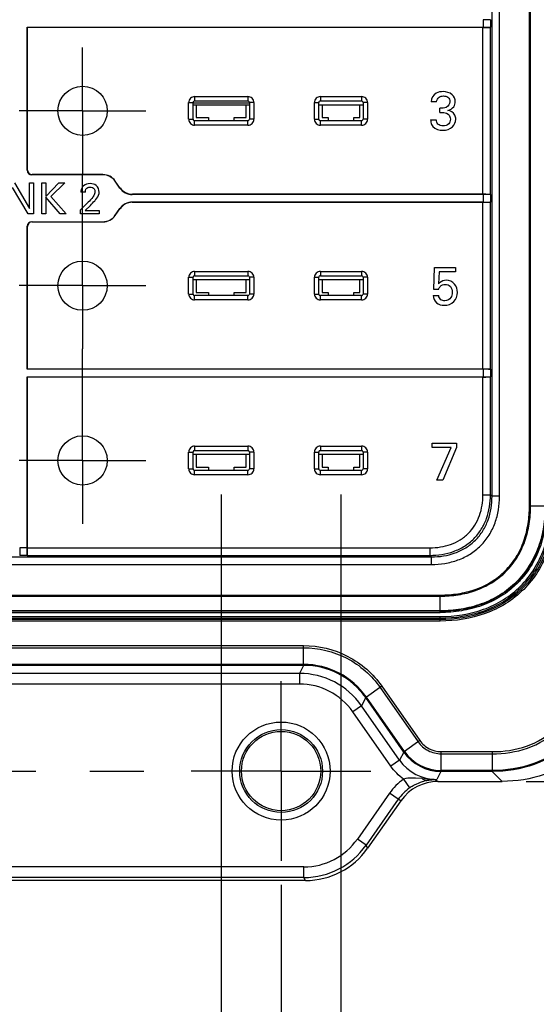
# Model space of a CAD drawing. Header units: inches. Extents: x 0 to 34, y 0 to 22.
# Tile 5 of 63: x 12.1 to 13.4, y 8.7 to 11.3. Entities that reach past the tile are written whole.
import ezdxf

# ---------------------------------------------------------------- set-up
doc = ezdxf.new("R2010")
doc.units = ezdxf.units.IN
doc.header["$LTSCALE"] = 1.87
doc.header["$MEASUREMENT"] = 0
doc.linetypes.add('CENTER', pattern=[0.6, 0.375, -0.075, 0.075, -0.075])
doc.layers.get('0').update_dxf_attribs({"linetype": 'CONTINUOUS'})
for name, color, linetype in [('02___PRT_ALL_AXES', 7, 'CONTINUOUS'), ('DATUMCURVES', 7, 'CONTINUOUS'), ('DIMENSIONS', 7, 'CONTINUOUS')]:
    doc.layers.add(name, color=color, linetype=linetype)
doc.styles.get("Standard").update_dxf_attribs({"font": 'txt', "width": 0.8})
doc.dimstyles.new('DIMSTYLE_2', dxfattribs={"dimtxt": 0.125, "dimasz": 0.18, "dimexe": 0.125, "dimexo": 0.0625, "dimgap": 0.03125, "dimtad": 0, "dimtih": 1, "dimtoh": 1, "dimzin": 0, "dimdsep": 46, "dimtxsty": 'STANDARD', "dimblk": '_FILLED', "dimblk1": '_FILLED', "dimblk2": '_FILLED', "dimcen": 0.09, "dimazin": 0, "dimtp": 0.01, "dimtm": 0.01, "dimtfac": 1, "dimtofl": 0, "dimtmove": 0, "dimatfit": 3, "dimldrblk": '_FILLED', "dimfxl": 1, "dimtolj": 1, "dimtzin": 0, "dimarcsym": 0})

# ---------------------------------------------------------------- blocks, each defined once
blk = doc.blocks.new('*D29')
at = {"layer": 'DIMENSIONS', "color": 2, "linetype": 'CONTINUOUS'}
blk.add_line((13.4163, 9.3233), (14.3207, 9.3233), dxfattribs=at)
at = {"layer": 'DIMENSIONS', "color": 2, "linetype": 'CONTINUOUS', "insert": (14.3832, 9.3858), "char_height": 0.125, "width": 1.725, "attachment_point": 1, "line_spacing_factor": 0.9}
blk.add_mtext('2X 158.68{\\ftxt.shx;\\W1.000000;\\H0.125000; }[6.247]', dxfattribs=at)
blk = doc.blocks.new('_FILLED')
at = {"color": 0, "linetype": 'BYBLOCK'}
blk.add_solid([(0, 0), (-1, 0.174), (-1, -0.174)], dxfattribs=at)
blk = doc.blocks.new('*D39')
at = {"layer": 'DIMENSIONS', "color": 2, "linetype": 'CONTINUOUS'}
blk.add_line((12.7796, 9.0544), (12.7796, 8.3781), dxfattribs=at)
at = {"layer": 'DIMENSIONS', "color": 2, "linetype": 'CONTINUOUS', "insert": (12.7171, 8.3156), "char_height": 0.125, "width": 1.625, "attachment_point": 3, "rotation": 90, "line_spacing_factor": 0.9}
blk.add_mtext('2X 33.50{\\ftxt.shx;\\W1.000000;\\H0.125000; }[1.319]', dxfattribs=at)
blk = doc.blocks.new('*D42')
at = {"layer": 'DIMENSIONS', "color": 2, "linetype": 'CONTINUOUS'}
blk.add_line((12.6241, 10.069), (12.6241, 8.3781), dxfattribs=at)
at = {"layer": 'DIMENSIONS', "color": 2, "linetype": 'CONTINUOUS', "insert": (12.5616, 8.3156), "char_height": 0.125, "width": 1.625, "attachment_point": 3, "rotation": 90, "line_spacing_factor": 0.9}
blk.add_mtext('8X 29.55{\\ftxt.shx;\\W1.000000;\\H0.125000; }[1.163]', dxfattribs=at)
blk = doc.blocks.new('*D43')
at = {"layer": 'DIMENSIONS', "color": 2, "linetype": 'CONTINUOUS'}
blk.add_line((12.9351, 10.069), (12.9351, 8.3781), dxfattribs=at)
at = {"layer": 'DIMENSIONS', "color": 2, "linetype": 'CONTINUOUS', "insert": (12.8726, 8.3156), "char_height": 0.125, "width": 1.625, "attachment_point": 3, "rotation": 90, "line_spacing_factor": 0.9}
blk.add_mtext('8X 37.45{\\ftxt.shx;\\W1.000000;\\H0.125000; }[1.474]', dxfattribs=at)

msp = doc.modelspace()

# ---------------------------------------------------------------- linework, layer by layer
at = {"color": 7, "linetype": 'CONTINUOUS'}
for p, q in [((13.4247, 10.0391), (13.4247, 15.9052)), ((13.4275, 10.0391), (13.4275, 15.9052)), ((13.3274, 10.0641), (13.3274, 13.457)), ((13.3471, 10.0641), (13.3471, 13.457)), ((12.1202, 11.2828), (13.3042, 11.2828)), ((12.1207, 11.2823), (12.1202, 11.2828)), ((12.1202, 10.9113), (12.1202, 11.2828)), ((13.3042, 11.3025), (13.3042, 11.2828)), ((13.3234, 11.3025), (13.3239, 11.302)), ((13.3239, 11.2833), (13.3234, 11.2828)), ((13.3234, 10.8483), (13.3234, 11.2828)), ((13.3239, 11.302), (13.3239, 11.2833)), ((13.3037, 11.2823), (12.1207, 11.2823)), ((12.1207, 10.9118), (12.1207, 11.2823)), ((13.3037, 10.8488), (13.3037, 11.2823)), ((12.5394, 11.0873), (12.5509, 11.0873)), ((12.5394, 11.0438), (12.5394, 11.0873)), ((12.5509, 11.0438), (12.5509, 11.0873)), ((12.6972, 11.0855), (12.5509, 11.0855)), ((12.5509, 11.0815), (12.6972, 11.0815)), ((12.5549, 11.1028), (12.6933, 11.1028)), ((12.5549, 11.1028), (12.5549, 11.0913)), ((12.5549, 11.0913), (12.6933, 11.0913)), ((12.5591, 11.0815), (12.5591, 11.048)), ((12.689, 11.048), (12.689, 11.0815)), ((12.6933, 11.1028), (12.6933, 11.0913)), ((12.7087, 11.0873), (12.6972, 11.0873)), ((12.6972, 11.0873), (12.6972, 11.0438)), ((12.7087, 11.0873), (12.7087, 11.0438)), ((12.8662, 11.0873), (12.8777, 11.0873)), ((12.8662, 11.0438), (12.8662, 11.0873)), ((12.8777, 11.0438), (12.8777, 11.0873)), ((12.8777, 11.0815), (12.9925, 11.0815)), ((12.8817, 11.1028), (12.9886, 11.1028)), ((12.8817, 11.1028), (12.8817, 11.0913)), ((12.8817, 11.0913), (12.9886, 11.0913)), ((12.8859, 11.0815), (12.8859, 11.048)), ((12.9843, 11.048), (12.9843, 11.0815)), ((12.9886, 11.1028), (12.9886, 11.0913)), ((13.004, 11.0873), (12.9925, 11.0873)), ((12.9925, 11.0873), (12.9925, 11.0438)), ((13.004, 11.0873), (13.004, 11.0438)), ((12.5394, 11.0438), (12.5509, 11.0438)), ((12.6933, 11.0399), (12.5549, 11.0399)), ((12.5549, 11.0283), (12.5549, 11.0399)), ((12.6933, 11.0283), (12.5549, 11.0283)), ((12.5591, 11.048), (12.5906, 11.048)), ((12.5906, 11.048), (12.5906, 11.0399)), ((12.6576, 11.048), (12.689, 11.048)), ((12.6576, 11.0399), (12.6576, 11.048)), ((12.6933, 11.0283), (12.6933, 11.0399)), ((12.7087, 11.0438), (12.6972, 11.0438)), ((12.8662, 11.0438), (12.8777, 11.0438)), ((12.9886, 11.0399), (12.8817, 11.0399)), ((12.8817, 11.0283), (12.8817, 11.0399)), ((12.9886, 11.0283), (12.8817, 11.0283)), ((12.8859, 11.048), (12.9016, 11.048)), ((12.9016, 11.048), (12.9016, 11.0399)), ((12.9686, 11.048), (12.9843, 11.048)), ((12.9686, 11.0399), (12.9686, 11.048)), ((12.9886, 11.0283), (12.9886, 11.0399)), ((13.004, 11.0438), (12.9925, 11.0438)), ((12.1202, 10.9113), (12.1207, 10.9118)), ((12.132, 10.8995), (12.1325, 10.9)), ((12.3162, 10.8995), (12.132, 10.8995)), ((12.3165, 10.9), (12.1325, 10.9)), ((12.3165, 10.9), (12.3162, 10.8995)), ((12.3487, 10.8832), (12.3484, 10.8827)), ((12.3608, 10.8651), (12.3484, 10.8827)), ((12.361, 10.8656), (12.3487, 10.8832)), ((12.361, 10.8656), (12.3608, 10.8651)), ((12.3933, 10.8488), (12.393, 10.8483)), ((13.3042, 10.8483), (12.393, 10.8483)), ((13.3037, 10.8488), (12.3933, 10.8488)), ((13.3042, 10.8483), (13.3042, 10.8286)), ((13.3234, 10.8483), (13.3239, 10.8478)), ((13.3239, 10.8478), (13.3239, 10.8291)), ((12.393, 10.8286), (13.3042, 10.8286)), ((12.393, 10.8286), (12.3933, 10.8281)), ((13.3037, 10.8281), (12.3933, 10.8281)), ((13.3037, 10.3947), (13.3037, 10.8281)), ((13.3239, 10.8291), (13.3234, 10.8286)), ((13.3234, 10.3942), (13.3234, 10.8286)), ((12.3484, 10.7942), (12.3608, 10.8118)), ((12.3487, 10.7937), (12.361, 10.8113)), ((12.3608, 10.8118), (12.361, 10.8113)), ((12.132, 10.7774), (12.3162, 10.7774)), ((12.1325, 10.7769), (12.132, 10.7774)), ((12.1325, 10.7769), (12.3165, 10.7769)), ((12.3165, 10.7769), (12.3162, 10.7774)), ((12.3487, 10.7937), (12.3484, 10.7942)), ((12.1207, 10.7651), (12.1202, 10.7656)), ((12.1202, 10.3941), (12.1202, 10.7656)), ((12.1207, 10.3947), (12.1207, 10.7651)), ((12.5549, 10.6486), (12.6933, 10.6486)), ((12.5549, 10.6486), (12.5549, 10.6371)), ((12.6933, 10.6486), (12.6933, 10.6371)), ((12.8817, 10.6486), (12.9886, 10.6486)), ((12.8817, 10.6486), (12.8817, 10.6371)), ((12.9886, 10.6486), (12.9886, 10.6371)), ((12.5394, 10.6331), (12.5509, 10.6331)), ((12.5394, 10.5896), (12.5394, 10.6331)), ((12.5509, 10.5896), (12.5509, 10.6331)), ((12.5509, 10.6273), (12.6972, 10.6273)), ((12.5549, 10.6371), (12.6933, 10.6371)), ((12.5591, 10.6273), (12.5591, 10.5939)), ((12.689, 10.5939), (12.689, 10.6273)), ((12.7087, 10.6331), (12.6972, 10.6331)), ((12.6972, 10.6331), (12.6972, 10.5896)), ((12.7087, 10.6331), (12.7087, 10.5896)), ((12.8662, 10.6331), (12.8777, 10.6331)), ((12.8662, 10.5896), (12.8662, 10.6331)), ((12.8777, 10.5896), (12.8777, 10.6331)), ((12.8777, 10.6273), (12.9925, 10.6273)), ((12.8817, 10.6371), (12.9886, 10.6371)), ((12.8859, 10.6273), (12.8859, 10.5939)), ((12.9843, 10.5939), (12.9843, 10.6273)), ((13.004, 10.6331), (12.9925, 10.6331)), ((12.9925, 10.6331), (12.9925, 10.5896)), ((13.004, 10.6331), (13.004, 10.5896)), ((12.5591, 10.5939), (12.5906, 10.5939)), ((12.5906, 10.5939), (12.5906, 10.5857)), ((12.6576, 10.5939), (12.689, 10.5939)), ((12.6576, 10.5857), (12.6576, 10.5939)), ((12.8859, 10.5939), (12.9016, 10.5939)), ((12.9016, 10.5939), (12.9016, 10.5857)), ((12.9686, 10.5939), (12.9843, 10.5939)), ((12.9686, 10.5857), (12.9686, 10.5939)), ((12.5394, 10.5896), (12.5509, 10.5896)), ((12.6933, 10.5857), (12.5549, 10.5857)), ((12.5549, 10.5742), (12.5549, 10.5857)), ((12.6933, 10.5742), (12.5549, 10.5742)), ((12.6933, 10.5742), (12.6933, 10.5857)), ((12.7087, 10.5896), (12.6972, 10.5896)), ((12.8662, 10.5896), (12.8777, 10.5896)), ((12.9886, 10.5857), (12.8817, 10.5857)), ((12.8817, 10.5742), (12.8817, 10.5857)), ((12.9886, 10.5742), (12.8817, 10.5742)), ((12.9886, 10.5742), (12.9886, 10.5857)), ((13.004, 10.5896), (12.9925, 10.5896)), ((12.1207, 10.3947), (12.1202, 10.3941)), ((13.3042, 10.3941), (12.1202, 10.3941)), ((13.3037, 10.3947), (12.1207, 10.3947)), ((13.3042, 10.3941), (13.3042, 10.3745)), ((13.3234, 10.3942), (13.3239, 10.3936)), ((13.3239, 10.3936), (13.3239, 10.375)), ((12.1202, 10.3745), (13.3042, 10.3745)), ((12.1207, 10.3739), (12.1202, 10.3745)), ((12.1202, 9.9298), (12.1202, 10.3745)), ((13.3037, 10.3739), (12.1207, 10.3739)), ((12.1207, 9.9303), (12.1207, 10.3739)), ((13.3037, 10.0681), (13.3037, 10.3739)), ((13.3239, 10.375), (13.3234, 10.3744)), ((13.3234, 10.0681), (13.3234, 10.3744)), ((12.5549, 10.1944), (12.6933, 10.1944)), ((12.5549, 10.1944), (12.5549, 10.1829)), ((12.5549, 10.1829), (12.6933, 10.1829)), ((12.6933, 10.1944), (12.6933, 10.1829)), ((12.8817, 10.1944), (12.9886, 10.1944)), ((12.8817, 10.1944), (12.8817, 10.1829)), ((12.8817, 10.1829), (12.9886, 10.1829)), ((12.9886, 10.1944), (12.9886, 10.1829)), ((12.5394, 10.179), (12.5509, 10.179)), ((12.5394, 10.1354), (12.5394, 10.179)), ((12.5509, 10.1354), (12.5509, 10.179)), ((12.5509, 10.1732), (12.6972, 10.1732)), ((12.5591, 10.1732), (12.5591, 10.1397)), ((12.689, 10.1397), (12.689, 10.1732)), ((12.7087, 10.179), (12.6972, 10.179)), ((12.6972, 10.179), (12.6972, 10.1354)), ((12.7087, 10.179), (12.7087, 10.1354)), ((12.8662, 10.179), (12.8777, 10.179)), ((12.8662, 10.1354), (12.8662, 10.179)), ((12.8777, 10.1354), (12.8777, 10.179)), ((12.8777, 10.1732), (12.9925, 10.1732)), ((12.8859, 10.1732), (12.8859, 10.1397)), ((12.9843, 10.1397), (12.9843, 10.1732)), ((13.004, 10.179), (12.9925, 10.179)), ((12.9925, 10.179), (12.9925, 10.1354)), ((13.004, 10.179), (13.004, 10.1354)), ((12.5394, 10.1354), (12.5509, 10.1354)), ((12.6933, 10.1315), (12.5549, 10.1315)), ((12.5549, 10.12), (12.5549, 10.1315)), ((12.5591, 10.1397), (12.5906, 10.1397)), ((12.5906, 10.1397), (12.5906, 10.1315)), ((12.6576, 10.1397), (12.689, 10.1397)), ((12.6576, 10.1315), (12.6576, 10.1397)), ((12.6933, 10.12), (12.6933, 10.1315)), ((12.7087, 10.1354), (12.6972, 10.1354)), ((12.8662, 10.1354), (12.8777, 10.1354)), ((12.9886, 10.1315), (12.8817, 10.1315)), ((12.8817, 10.12), (12.8817, 10.1315)), ((12.8859, 10.1397), (12.9016, 10.1397)), ((12.9016, 10.1397), (12.9016, 10.1315)), ((12.9686, 10.1397), (12.9843, 10.1397)), ((12.9686, 10.1315), (12.9686, 10.1397)), ((12.9886, 10.12), (12.9886, 10.1315)), ((13.004, 10.1354), (12.9925, 10.1354)), ((12.6933, 10.12), (12.5549, 10.12)), ((12.9886, 10.12), (12.8817, 10.12)), ((13.3037, 10.0681), (13.3234, 10.0681)), ((13.3234, 10.0681), (13.3274, 10.0641)), ((13.3471, 10.0641), (13.3274, 10.0641)), ((13.4247, 10.0391), (13.4275, 10.0391)), ((13.4275, 10.0391), (13.4698, 10.0391)), ((12.1202, 9.9298), (12.1005, 9.9298)), ((12.1207, 9.9303), (13.166, 9.9303)), ((13.166, 9.9303), (13.166, 9.9106)), ((11.0506, 9.9066), (13.17, 9.9066)), ((12.101, 9.9101), (12.1005, 9.9106)), ((12.1197, 9.9101), (12.101, 9.9101)), ((12.1202, 9.9106), (12.1197, 9.9101)), ((12.1202, 9.9106), (13.166, 9.9106)), ((13.166, 9.9106), (13.17, 9.9066)), ((13.17, 9.887), (13.17, 9.9066)), ((11.0506, 9.887), (13.17, 9.887)), ((11.0276, 9.8074), (13.193, 9.8074)), ((11.0276, 9.8046), (13.193, 9.8046)), ((13.193, 9.7623), (13.193, 9.8074)), ((13.193, 9.7665), (11.0276, 9.7665)), ((13.193, 9.7653), (11.0276, 9.7653)), ((11.0276, 9.7623), (13.193, 9.7623)), ((11.0276, 9.7517), (13.193, 9.7517)), ((11.0276, 9.7478), (13.193, 9.7478)), ((13.193, 9.74), (13.193, 9.7517)), ((13.193, 9.744), (11.0276, 9.744)), ((13.193, 9.74), (11.0276, 9.74)), ((11.3826, 9.6762), (12.8381, 9.6762)), ((12.8381, 9.6272), (12.8381, 9.6762)), ((11.3825, 9.6707), (12.8381, 9.6707)), ((12.8381, 9.6272), (11.3825, 9.6272)), ((12.838, 9.6248), (11.3826, 9.6248)), ((12.838, 9.6248), (12.8271, 9.6038)), ((12.838, 9.6248), (12.8381, 9.6272)), ((12.8271, 9.6038), (11.3935, 9.6038)), ((12.8271, 9.6038), (12.8271, 9.5762)), ((12.8271, 9.5762), (11.3935, 9.5762)), ((13.0413, 9.5704), (13.0012, 9.5423)), ((13.0413, 9.5704), (13.1403, 9.4291)), ((13.0368, 9.5672), (13.1357, 9.4259)), ((12.9883, 9.5199), (12.9657, 9.504)), ((12.9993, 9.5409), (12.9883, 9.5199)), ((13.0873, 9.3785), (12.9883, 9.5199)), ((12.9993, 9.5409), (13.0012, 9.5423)), ((13.0982, 9.3996), (12.9993, 9.5409)), ((13.1001, 9.401), (13.0012, 9.5423)), ((13.0647, 9.3627), (12.9657, 9.504)), ((13.1403, 9.4291), (13.1001, 9.401)), ((13.0982, 9.3996), (13.0873, 9.3785)), ((13.0982, 9.3996), (13.1001, 9.401)), ((13.195, 9.4006), (13.3277, 9.4006)), ((13.195, 9.3516), (13.195, 9.4006)), ((13.195, 9.3951), (13.3277, 9.3951)), ((13.3277, 9.4006), (13.3277, 9.3516)), ((13.0873, 9.3785), (13.0647, 9.3627)), ((13.1949, 9.3492), (13.184, 9.3282)), ((13.1949, 9.3492), (13.195, 9.3516)), ((13.3278, 9.3492), (13.1949, 9.3492)), ((13.3277, 9.3516), (13.195, 9.3516)), ((13.3278, 9.3492), (13.3277, 9.3516)), ((13.3278, 9.3492), (13.3538, 9.3233)), ((13.0977, 9.3289), (13.1134, 9.3063)), ((13.1461, 9.3304), (13.1283, 9.3318)), ((13.1775, 9.3283), (13.179, 9.3282)), ((13.179, 9.3281), (13.184, 9.3282)), ((13.179, 9.3281), (13.1875, 9.3233)), ((13.1875, 9.3233), (13.3538, 9.3233)), ((13.0612, 9.2927), (12.9776, 9.1733)), ((13.0838, 9.2769), (13.0612, 9.2927)), ((13.1134, 9.3063), (13.1149, 9.3073)), ((13.0838, 9.2769), (13.0002, 9.1575)), ((13.0908, 9.2729), (13.0044, 9.1495)), ((13.0908, 9.2729), (13.0838, 9.2769)), ((13.0002, 9.1575), (12.9776, 9.1733)), ((13.0044, 9.1495), (13.0002, 9.1575)), ((12.839, 9.1011), (11.3816, 9.1011)), ((12.839, 9.0736), (12.839, 9.1011)), ((12.8432, 9.0656), (11.3774, 9.0656)), ((12.839, 9.0736), (11.3816, 9.0736)), ((12.8432, 9.0656), (12.839, 9.0736))]:
    msp.add_line(p, q, dxfattribs=at)
for centre, radius in [((12.2639, 11.0656), 0.064), ((12.2639, 10.6114), 0.064), ((12.2639, 10.1572), 0.064), ((12.7796, 9.3501), 0.1273), ((12.7796, 9.3501), 0.1076), ((12.7796, 9.3501), 0.103)]:
    msp.add_circle(centre, radius, dxfattribs=at)
for centre, radius, start, end in [((12.5549, 11.0873), 0.0154, 89.9928, 180.0072), ((12.5549, 11.0873), 0.00392, 89.8358, 180.1642), ((12.6933, 11.0873), 0.0154, 359.9928, 90.0072), ((12.6933, 11.0873), 0.00392, 359.8358, 90.1642), ((12.8817, 11.0873), 0.0154, 89.9928, 180.0072), ((12.8816, 11.0873), 0.00392, 89.8358, 180.1642), ((12.9886, 11.0873), 0.0154, 359.9928, 90.0072), ((12.9886, 11.0873), 0.00392, 359.8358, 90.1642), ((12.5549, 11.0438), 0.0154, 179.9921, 270.0079), ((12.5549, 11.0438), 0.00392, 179.8358, 270.1642), ((12.6933, 11.0438), 0.0154, 269.9921, 0.0079), ((12.6933, 11.0438), 0.00392, 269.8358, 0.1642), ((12.8817, 11.0438), 0.0154, 179.9921, 270.0079), ((12.8816, 11.0438), 0.00392, 179.8358, 270.1642), ((12.9886, 11.0438), 0.0154, 269.9921, 0.0079), ((12.9886, 11.0438), 0.00392, 269.8358, 0.1642), ((12.5549, 10.6331), 0.0154, 89.9928, 180.0072), ((12.6933, 10.6331), 0.0154, 359.9928, 90.0072), ((12.8817, 10.6331), 0.0154, 89.9928, 180.0072), ((12.9886, 10.6331), 0.0154, 359.9928, 90.0072), ((12.5549, 10.6332), 0.00392, 89.8358, 180.1642), ((12.6933, 10.6332), 0.00392, 359.8358, 90.1642), ((12.8816, 10.6332), 0.00392, 89.8358, 180.1642), ((12.9886, 10.6332), 0.00392, 359.8358, 90.1642), ((12.5549, 10.5896), 0.0154, 179.9921, 270.0079), ((12.5549, 10.5896), 0.00392, 179.8358, 270.1642), ((12.6933, 10.5896), 0.0154, 269.9921, 0.0079), ((12.6933, 10.5896), 0.00392, 269.8358, 0.1642), ((12.8817, 10.5896), 0.0154, 179.9921, 270.0079), ((12.8816, 10.5896), 0.00392, 179.8358, 270.1642), ((12.9886, 10.5896), 0.0154, 269.9921, 0.0079), ((12.9886, 10.5896), 0.00392, 269.8358, 0.1642), ((12.5549, 10.179), 0.0154, 89.9928, 180.0072), ((12.5549, 10.179), 0.00392, 89.8358, 180.1642), ((12.6933, 10.179), 0.0154, 359.9928, 90.0072), ((12.6933, 10.179), 0.00392, 359.8358, 90.1642), ((12.8817, 10.179), 0.0154, 89.9928, 180.0072), ((12.8816, 10.179), 0.00392, 89.8358, 180.1642), ((12.9886, 10.179), 0.0154, 359.9928, 90.0072), ((12.9886, 10.179), 0.00392, 359.8358, 90.1642), ((12.5549, 10.1354), 0.0154, 179.9921, 270.0079), ((12.5549, 10.1354), 0.00392, 179.8358, 270.1642), ((12.6933, 10.1354), 0.0154, 269.9921, 0.0079), ((12.6933, 10.1354), 0.00392, 269.8358, 0.1642), ((12.8817, 10.1354), 0.0154, 179.9921, 270.0079), ((12.8816, 10.1354), 0.00392, 179.8358, 270.1642), ((12.9886, 10.1354), 0.0154, 269.9921, 0.0079), ((12.9886, 10.1354), 0.00392, 269.8358, 0.1642), ((12.8381, 9.428), 0.1968, 34.9968, 90.0032), ((12.8381, 9.4281), 0.1991, 34.9984, 90.0016), ((12.8271, 9.407), 0.1968, 35.0009, 89.9991), ((12.8271, 9.407), 0.1693, 34.9994, 90.0006), ((13.195, 9.4673), 0.1181, 215.0039, 269.9961), ((13.195, 9.4674), 0.1158, 215.0014, 269.9986), ((13.184, 9.4463), 0.1181, 214.9971, 270.0029), ((13.1863, 9.2009), 0.1281, 118.7462, 123.8408), ((13.2828, 10.8168), 1.4927, 264.7441, 264.9397), ((13.1823, 9.2105), 0.1177, 101.7347, 105.1495), ((13.183, 9.519), 0.1908, 268.3639, 270.3022), ((12.839, 9.2703), 0.1692, 269.9977, 325.0023), ((12.839, 9.2704), 0.1968, 270.0034, 324.9966)]:
    msp.add_arc(centre, radius, start, end, dxfattribs=at)
for centre, major_axis, ratio, start_param, end_param in [((13.3037, 11.2828), (0.0197, 0), 0.026186, -1.570796, -0.02618), ((13.3042, 11.302), (0.0197, 0), 0.026186, 0.02618, 1.570796), ((13.3042, 11.2833), (0.0197, 0), 0.026186, -1.570796, -0.02618), ((12.132, 10.9113), (0.00836, 0.00836), 0.999315, -3.926648, -2.356537), ((12.1325, 10.9118), (0.00836, 0.00836), 0.999315, 2.356537, 3.926648), ((12.3162, 10.8601), (-0.0182, -0.0349), 0.999565, 2.661805, 3.62138), ((12.3165, 10.8606), (0.0182, 0.0349), 0.999565, -0.479787, 0.479787), ((12.393, 10.8877), (0.0182, 0.0349), 0.999565, -3.62138, -2.661805), ((12.3933, 10.8882), (-0.0182, -0.0349), 0.999565, -0.479787, 0.479787), ((13.3037, 10.8483), (0.0197, 0), 0.026186, 0.02618, 1.570796), ((13.3042, 10.8478), (0.0197, 0), 0.026186, 0.02618, 1.570796), ((12.393, 10.7892), (-0.0182, 0.0349), 0.999565, -0.479787, 0.479787), ((12.3933, 10.7887), (0.0182, -0.0349), 0.999565, 2.661805, 3.62138), ((13.3037, 10.8286), (0.0197, 0), 0.026186, -1.570796, -0.02618), ((13.3042, 10.8291), (0.0197, 0), 0.026186, -1.570796, -0.02618), ((12.132, 10.7656), (0.00836, -0.00836), 0.999315, 2.356537, 3.926648), ((12.1325, 10.7651), (-0.00836, 0.00836), 0.999315, -0.785056, 0.785056), ((12.3162, 10.8168), (-0.0182, 0.0349), 0.999565, 2.661805, 3.62138), ((12.3165, 10.8163), (-0.0182, 0.0349), 0.999565, -3.62138, -2.661805), ((13.3037, 10.3941), (0.0197, 0), 0.026186, 0.02618, 1.570796), ((13.3042, 10.3936), (0.0197, 0), 0.026186, 0.02618, 1.570796), ((13.3037, 10.3745), (0.0197, 0), 0.026186, -1.570796, -0.02618), ((13.3042, 10.375), (0.0197, 0), 0.026186, -1.570796, -0.02618), ((12.101, 9.9298), (0, 0.0197), 0.026186, -4.712389, -3.167773), ((12.1196, 9.9298), (0, 0.0197), 0.026186, -3.115413, -1.570796), ((12.1202, 9.9303), (0, 0.0197), 0.026186, -3.115413, -1.570796), ((13.1876, 9.2051), (-0.1025, 0.0588), 0.999386, 5.233755, 6.193476), ((12.8431, 9.2626), (-0.091, 0.1747), 0.999226, -3.621241, -2.661944)]:
    msp.add_ellipse(centre, major_axis=major_axis, ratio=ratio, start_param=start_param, end_param=end_param, dxfattribs=at)
for points, knots in [([(13.166, 9.9303), (13.1751, 9.9303), (13.1935, 9.9316), (13.2202, 9.9382), (13.2452, 9.95), (13.267, 9.9671), (13.2841, 9.9888), (13.2958, 10.0138), (13.3024, 10.0406), (13.3037, 10.0589), (13.3037, 10.0681)], [0, 0, 0, 0, 0.125075, 0.250102, 0.375072, 0.499998, 0.624924, 0.749895, 0.874924, 1, 1, 1, 1]), ([(13.166, 9.9106), (13.1764, 9.9106), (13.1973, 9.9122), (13.2278, 9.9199), (13.2562, 9.9335), (13.281, 9.9531), (13.3005, 9.9778), (13.3142, 10.0062), (13.3219, 10.0367), (13.3234, 10.0576), (13.3234, 10.0681)], [0, 0, 0, 0, 0.125066, 0.250088, 0.37506, 0.499998, 0.624935, 0.749909, 0.874932, 1, 1, 1, 1]), ([(13.17, 9.887), (13.1817, 9.887), (13.2052, 9.8887), (13.2394, 9.8976), (13.2713, 9.913), (13.299, 9.9351), (13.321, 9.9628), (13.3365, 9.9946), (13.3453, 10.0289), (13.3471, 10.0523), (13.3471, 10.0641)], [0, 0, 0, 0, 0.12506, 0.250078, 0.375052, 0.499997, 0.624942, 0.749918, 0.874938, 1, 1, 1, 1]), ([(13.17, 9.9066), (13.1804, 9.9066), (13.2013, 9.9082), (13.2318, 9.9159), (13.2603, 9.9295), (13.285, 9.9491), (13.3046, 9.9738), (13.3182, 10.0022), (13.3259, 10.0327), (13.3274, 10.0536), (13.3274, 10.0641)], [0, 0, 0, 0, 0.125067, 0.250089, 0.37506, 0.499997, 0.624934, 0.749907, 0.874931, 1, 1, 1, 1]), ([(13.4698, 10.0391), (13.4698, 10.0208), (13.4677, 9.9932), (13.4603, 9.9572), (13.4522, 9.9308), (13.4415, 9.9054), (13.4282, 9.8812), (13.4124, 9.8587), (13.394, 9.8381), (13.3734, 9.8197), (13.3509, 9.8038), (13.3267, 9.7905), (13.3013, 9.7799), (13.2749, 9.7718), (13.2389, 9.7643), (13.2113, 9.7623), (13.193, 9.7623)], [0, 0, 0, 0, 0.124939, 0.187456, 0.249969, 0.312481, 0.374989, 0.437495, 0.5, 0.562505, 0.625011, 0.687519, 0.750031, 0.812544, 0.875061, 1, 1, 1, 1]), ([(13.193, 9.8074), (13.2084, 9.8074), (13.2392, 9.8096), (13.2843, 9.8205), (13.3194, 9.837), (13.3447, 9.8546), (13.3621, 9.87), (13.3774, 9.8873), (13.3951, 9.9126), (13.4115, 9.9478), (13.4225, 9.9929), (13.4247, 10.0237), (13.4247, 10.0391)], [0, 0, 0, 0, 0.125016, 0.249992, 0.37491, 0.437453, 0.499996, 0.562538, 0.625082, 0.750002, 0.874981, 1, 1, 1, 1]), ([(13.193, 9.8046), (13.2008, 9.8046), (13.2164, 9.8052), (13.2473, 9.8087), (13.2854, 9.818), (13.3209, 9.8347), (13.3465, 9.8525), (13.364, 9.8681), (13.3796, 9.8856), (13.3974, 9.9112), (13.4141, 9.9467), (13.4252, 9.9923), (13.4275, 10.0235), (13.4275, 10.0391)], [0, 0, 0, 0, 0.062549, 0.125098, 0.250062, 0.374969, 0.437506, 0.500043, 0.562579, 0.625118, 0.750027, 0.874993, 1, 1, 1, 1]), ([(13.4656, 10.0391), (13.4656, 10.021), (13.4635, 9.9939), (13.4562, 9.9584), (13.4483, 9.9325), (13.4378, 9.9074), (13.4247, 9.8836), (13.4091, 9.8614), (13.391, 9.8411), (13.3707, 9.823), (13.3485, 9.8074), (13.3247, 9.7943), (13.2996, 9.7838), (13.2737, 9.7759), (13.2382, 9.7685), (13.211, 9.7665), (13.193, 9.7665)], [0, 0, 0, 0, 0.12494, 0.187455, 0.249966, 0.312474, 0.374982, 0.437492, 0.500004, 0.562514, 0.625022, 0.687529, 0.750038, 0.812549, 0.875064, 1, 1, 1, 1]), ([(13.4668, 10.0391), (13.4668, 10.021), (13.4647, 9.9937), (13.4574, 9.9581), (13.4494, 9.932), (13.4388, 9.9068), (13.4257, 9.8829), (13.41, 9.8606), (13.3918, 9.8402), (13.3715, 9.8221), (13.3491, 9.8064), (13.3252, 9.7932), (13.3001, 9.7827), (13.274, 9.7747), (13.2384, 9.7674), (13.2111, 9.7653), (13.193, 9.7653)], [0, 0, 0, 0, 0.12494, 0.187455, 0.249966, 0.312474, 0.374982, 0.437492, 0.500004, 0.562514, 0.625022, 0.687529, 0.750038, 0.812549, 0.875064, 1, 1, 1, 1]), ([(13.193, 9.7517), (13.2309, 9.7517), (13.2888, 9.7604), (13.3579, 9.7933), (13.403, 9.8291), (13.4388, 9.8742), (13.4717, 9.9433), (13.4803, 10.0012), (13.4803, 10.0391)], [0, 0, 0, 0, 0.249594, 0.37482, 0.500032, 0.625224, 0.750425, 1, 1, 1, 1]), ([(13.4921, 10.0391), (13.4921, 9.9996), (13.483, 9.9395), (13.4486, 9.8677), (13.4114, 9.8207), (13.3644, 9.7834), (13.2926, 9.7491), (13.2325, 9.74), (13.193, 9.74)], [0, 0, 0, 0, 0.249558, 0.374772, 0.499986, 0.625214, 0.750438, 1, 1, 1, 1]), ([(13.193, 9.7478), (13.2314, 9.7478), (13.2901, 9.7566), (13.3601, 9.79), (13.4058, 9.8263), (13.4421, 9.872), (13.4755, 9.942), (13.4843, 10.0006), (13.4843, 10.0391)], [0, 0, 0, 0, 0.249591, 0.374818, 0.500032, 0.625226, 0.750428, 1, 1, 1, 1]), ([(13.4881, 10.0391), (13.4881, 10.0001), (13.4792, 9.9407), (13.4453, 9.8699), (13.4086, 9.8235), (13.3622, 9.7867), (13.2913, 9.7529), (13.2319, 9.744), (13.193, 9.744)], [0, 0, 0, 0, 0.249561, 0.374773, 0.499986, 0.625212, 0.750435, 1, 1, 1, 1]), ([(12.8381, 9.6762), (12.8774, 9.6764), (12.9571, 9.6568), (13.0189, 9.6027), (13.0413, 9.5704)], [0, 0, 0, 0, 0.500002, 1, 1, 1, 1]), ([(12.8381, 9.6707), (12.8765, 9.6708), (12.9545, 9.6517), (13.0149, 9.5988), (13.0368, 9.5672)], [0, 0, 0, 0, 0.500002, 1, 1, 1, 1]), ([(13.6049, 9.6288), (13.6049, 9.5922), (13.5941, 9.5182), (13.5349, 9.4215), (13.4382, 9.3624), (13.3643, 9.3516), (13.3277, 9.3516)], [0, 0, 0, 0, 0.250355, 0.500111, 0.749734, 1, 1, 1, 1]), ([(13.3277, 9.3951), (13.3586, 9.395), (13.4211, 9.4037), (13.5035, 9.453), (13.5528, 9.5354), (13.5614, 9.5978), (13.5614, 9.6288)], [0, 0, 0, 0, 0.250377, 0.499939, 0.749615, 1, 1, 1, 1]), ([(13.3277, 9.4006), (13.3579, 9.4005), (13.419, 9.409), (13.4995, 9.457), (13.5476, 9.5375), (13.5559, 9.5986), (13.5559, 9.6288)], [0, 0, 0, 0, 0.250388, 0.499939, 0.749603, 1, 1, 1, 1]), ([(13.6073, 9.6287), (13.6073, 9.5918), (13.5963, 9.5172), (13.5367, 9.4198), (13.4392, 9.3601), (13.3646, 9.3492), (13.3278, 9.3492)], [0, 0, 0, 0, 0.250351, 0.500111, 0.749737, 1, 1, 1, 1]), ([(13.6332, 9.6027), (13.6332, 9.5659), (13.6223, 9.4913), (13.5627, 9.3938), (13.4652, 9.3342), (13.3906, 9.3233), (13.3538, 9.3233)], [0, 0, 0, 0, 0.250316, 0.499996, 0.749677, 1, 1, 1, 1]), ([(13.1357, 9.4259), (13.1423, 9.4165), (13.1603, 9.4007), (13.1835, 9.395), (13.195, 9.3951)], [0, 0, 0, 0, 0.499962, 1, 1, 1, 1]), ([(13.1403, 9.4291), (13.1463, 9.4204), (13.1629, 9.4058), (13.1844, 9.4006), (13.195, 9.4006)], [0, 0, 0, 0, 0.499962, 1, 1, 1, 1]), ([(13.1283, 9.3318), (13.1258, 9.3319), (13.1156, 9.3324), (13.105, 9.3315), (13.0977, 9.3289)], [0, 0, 0, 0, 0.245311, 1, 1, 1, 1]), ([(13.1246, 9.3133), (13.127, 9.3145), (13.1356, 9.3189), (13.1448, 9.3223), (13.1516, 9.3241)], [0, 0, 0, 0, 0.275253, 1, 1, 1, 1]), ([(13.1461, 9.3304), (13.147, 9.3295), (13.1505, 9.3267), (13.1552, 9.3253), (13.1584, 9.3258)], [0, 0, 0, 0, 0.281555, 1, 1, 1, 1]), ([(13.1584, 9.3258), (13.1601, 9.3261), (13.167, 9.3274), (13.1739, 9.328), (13.179, 9.3281)], [0, 0, 0, 0, 0.25715, 1, 1, 1, 1])]:
    msp.add_open_spline(points, degree=3, knots=knots, dxfattribs=at)
for points in [[(13.0977, 9.3289), (13.085, 9.3383), (13.0737, 9.3498), (13.0647, 9.3627)], [(13.0977, 9.3289), (13.0836, 9.3192), (13.0711, 9.3067), (13.0612, 9.2927)], [(13.1775, 9.3283), (13.1687, 9.3285), (13.1599, 9.3291), (13.1511, 9.3299)], [(13.1134, 9.3063), (13.102, 9.2984), (13.0918, 9.2883), (13.0838, 9.2769)]]:
    msp.add_open_spline(points, degree=3, dxfattribs=at)
at = {"layer": '02___PRT_ALL_AXES', "color": 7, "linetype": 'CENTER'}
for p, q in [((12.2639, 11.0656), (12.2639, 11.2299)), ((12.2639, 11.0656), (12.0995, 11.0656)), ((12.2639, 11.0656), (12.4282, 11.0656)), ((12.2639, 11.0656), (12.2639, 10.9012)), ((12.2639, 10.6114), (12.2639, 10.9012)), ((12.2639, 10.6114), (12.0995, 10.6114)), ((12.2639, 10.6114), (12.4282, 10.6114)), ((12.2639, 10.6114), (12.2639, 10.447)), ((12.2639, 10.1572), (12.2639, 10.447)), ((12.2639, 10.1572), (12.0995, 10.1572)), ((12.2639, 10.1572), (12.4282, 10.1572)), ((12.2639, 10.1572), (12.2639, 9.9928)), ((12.7796, 9.3501), (12.7796, 9.5834)), ((11.441, 9.3501), (12.5463, 9.3501)), ((12.7796, 9.3501), (12.5463, 9.3501)), ((12.7796, 9.3501), (13.0129, 9.3501)), ((12.7796, 9.3501), (12.7796, 9.1169))]:
    msp.add_line(p, q, dxfattribs=at)
at = {"layer": '02___PRT_ALL_AXES', "color": 7, "linetype": 'CONTINUOUS'}
for centre in [(12.2639, 11.0656), (12.2639, 10.6114), (12.2639, 10.1572)]:
    msp.add_circle(centre, 0.064, dxfattribs=at)
at = {"layer": 'DATUMCURVES', "color": 4, "linetype": 'CONTINUOUS'}
for p, q in [((13.1835, 11.0892), (13.1694, 11.0892)), ((13.1922, 11.0613), (13.1922, 11.0726)), ((13.1679, 11.0423), (13.1826, 11.0423)), ((12.0869, 10.8785), (12.1263, 10.8122)), ((12.1263, 10.8785), (12.1366, 10.8785)), ((12.1263, 10.8122), (12.1263, 10.8785)), ((12.1366, 10.8785), (12.1366, 10.7983)), ((12.1577, 10.8785), (12.1687, 10.8785)), ((12.1577, 10.7983), (12.1577, 10.8785)), ((12.1687, 10.8785), (12.1687, 10.8434)), ((12.1687, 10.8434), (12.2021, 10.8785)), ((12.2174, 10.8785), (12.1815, 10.8427)), ((12.2021, 10.8785), (12.2174, 10.8785)), ((12.1224, 10.7983), (12.0816, 10.8664)), ((12.271, 10.8542), (12.2594, 10.8542)), ((12.2057, 10.7983), (12.1687, 10.8409)), ((12.1687, 10.8409), (12.1687, 10.7983)), ((12.1815, 10.8427), (12.2212, 10.7983)), ((12.2583, 10.8084), (12.2784, 10.8282)), ((12.1366, 10.7983), (12.1224, 10.7983)), ((12.1687, 10.7983), (12.1577, 10.7983)), ((12.2212, 10.7983), (12.2057, 10.7983)), ((12.2583, 10.7983), (12.2583, 10.8084)), ((12.3071, 10.7983), (12.2583, 10.7983)), ((12.284, 10.8199), (12.2706, 10.8071)), ((12.2706, 10.8071), (12.3071, 10.8071)), ((12.3071, 10.8071), (12.3071, 10.7983)), ((13.1759, 10.6015), (13.1784, 10.6587)), ((13.1784, 10.6587), (13.2324, 10.6587)), ((13.1903, 10.6475), (13.1885, 10.6164)), ((13.2324, 10.6475), (13.1903, 10.6475)), ((13.2324, 10.6587), (13.2324, 10.6475)), ((13.1885, 10.6015), (13.1759, 10.6015)), ((13.1747, 10.5854), (13.1891, 10.5854)), ((13.1717, 10.2022), (13.2352, 10.2022)), ((13.1717, 10.1907), (13.1717, 10.2022)), ((13.2212, 10.1907), (13.1717, 10.1907)), ((13.1842, 10.1061), (13.2212, 10.1907)), ((13.2352, 10.1905), (13.1999, 10.1061)), ((13.2352, 10.2022), (13.2352, 10.1905)), ((13.1999, 10.1061), (13.1842, 10.1061))]:
    msp.add_line(p, q, dxfattribs=at)
for points, knots in [([(13.2005, 11.1155), (13.1943, 11.1155), (13.1788, 11.1134), (13.1697, 11.0977), (13.1694, 11.0892)], [0, 0, 0, 0, 0.421215, 1, 1, 1, 1]), ([(13.1835, 11.0892), (13.1839, 11.0938), (13.1882, 11.1025), (13.1972, 11.1043), (13.201, 11.1043)], [0, 0, 0, 0, 0.545157, 1, 1, 1, 1]), ([(13.2319, 11.0895), (13.2319, 11.096), (13.2251, 11.1116), (13.2088, 11.1155), (13.2005, 11.1155)], [0, 0, 0, 0, 0.440974, 1, 1, 1, 1]), ([(13.201, 11.1043), (13.2052, 11.1043), (13.2145, 11.1028), (13.2179, 11.0934), (13.2179, 11.0892)], [0, 0, 0, 0, 0.499061, 1, 1, 1, 1]), ([(13.2179, 11.0892), (13.2179, 11.0835), (13.2098, 11.0719), (13.1977, 11.0721), (13.1922, 11.0726)], [0, 0, 0, 0, 0.508903, 1, 1, 1, 1]), ([(13.2128, 11.0669), (13.2186, 11.0682), (13.2288, 11.074), (13.2319, 11.085), (13.2319, 11.0895)], [0, 0, 0, 0, 0.568155, 1, 1, 1, 1]), ([(13.2055, 11.0606), (13.2109, 11.0595), (13.2184, 11.0538), (13.2194, 11.046), (13.2194, 11.0437)], [0, 0, 0, 0, 0.705662, 1, 1, 1, 1]), ([(13.2333, 11.0436), (13.2333, 11.0474), (13.2312, 11.0588), (13.2199, 11.0659), (13.2128, 11.0669)], [0, 0, 0, 0, 0.348766, 1, 1, 1, 1]), ([(13.1679, 11.0423), (13.1681, 11.0381), (13.1689, 11.0318), (13.1724, 11.0266), (13.1736, 11.0252)], [0, 0, 0, 0, 0.691581, 1, 1, 1, 1]), ([(13.2003, 11.0266), (13.1956, 11.0266), (13.1858, 11.0287), (13.1826, 11.0383), (13.1826, 11.0423)], [0, 0, 0, 0, 0.536669, 1, 1, 1, 1]), ([(13.2, 11.0152), (13.2089, 11.0152), (13.2261, 11.0201), (13.2333, 11.0366), (13.2333, 11.0436)], [0, 0, 0, 0, 0.560203, 1, 1, 1, 1]), ([(13.2194, 11.0437), (13.2194, 11.0395), (13.2159, 11.0295), (13.2055, 11.0266), (13.2003, 11.0266)], [0, 0, 0, 0, 0.446381, 1, 1, 1, 1]), ([(12.3069, 10.8542), (12.3069, 10.8605), (12.302, 10.8738), (12.2888, 10.8766), (12.2831, 10.8766)], [0, 0, 0, 0, 0.52578, 1, 1, 1, 1]), ([(12.2665, 10.8711), (12.2627, 10.8678), (12.2597, 10.8615), (12.2594, 10.8553), (12.2594, 10.8542)], [0, 0, 0, 0, 0.815168, 1, 1, 1, 1]), ([(12.271, 10.8542), (12.271, 10.8569), (12.2718, 10.8641), (12.2795, 10.8676), (12.2836, 10.8676)], [0, 0, 0, 0, 0.393913, 1, 1, 1, 1]), ([(12.2836, 10.8676), (12.2874, 10.8676), (12.2947, 10.8647), (12.2959, 10.8577), (12.2959, 10.8551)], [0, 0, 0, 0, 0.588393, 1, 1, 1, 1]), ([(12.2959, 10.8551), (12.2959, 10.8518), (12.2941, 10.8468), (12.2912, 10.8428), (12.2903, 10.8414)], [0, 0, 0, 0, 0.667273, 1, 1, 1, 1]), ([(12.2982, 10.835), (12.3019, 10.8396), (12.3068, 10.8458), (12.3069, 10.853), (12.3069, 10.8542)], [0, 0, 0, 0, 0.832346, 1, 1, 1, 1]), ([(12.284, 10.8199), (12.2879, 10.8238), (12.2926, 10.8288), (12.2974, 10.8339), (12.2982, 10.835)], [0, 0, 0, 0, 0.793006, 1, 1, 1, 1]), ([(13.2088, 10.6253), (13.2026, 10.6253), (13.1948, 10.6225), (13.1894, 10.6173), (13.1885, 10.6164)], [0, 0, 0, 0, 0.828431, 1, 1, 1, 1]), ([(13.2375, 10.5936), (13.2375, 10.6013), (13.2335, 10.6182), (13.2167, 10.6253), (13.2088, 10.6253)], [0, 0, 0, 0, 0.494681, 1, 1, 1, 1]), ([(13.2032, 10.5604), (13.2122, 10.5604), (13.231, 10.5665), (13.2375, 10.5851), (13.2375, 10.5936)], [0, 0, 0, 0, 0.512766, 1, 1, 1, 1]), ([(13.2241, 10.5939), (13.2241, 10.5893), (13.2225, 10.5781), (13.2111, 10.5718), (13.2051, 10.5718)], [0, 0, 0, 0, 0.432686, 1, 1, 1, 1]), ([(13.2059, 10.6146), (13.2107, 10.6146), (13.2217, 10.6105), (13.2241, 10.5992), (13.2241, 10.5939)], [0, 0, 0, 0, 0.472389, 1, 1, 1, 1]), ([(13.1747, 10.5854), (13.1749, 10.5786), (13.1813, 10.564), (13.1963, 10.5604), (13.2032, 10.5604)], [0, 0, 0, 0, 0.496586, 1, 1, 1, 1]), ([(13.2051, 10.5718), (13.2014, 10.5718), (13.1933, 10.5736), (13.1892, 10.5815), (13.1891, 10.5854)], [0, 0, 0, 0, 0.484588, 1, 1, 1, 1])]:
    msp.add_open_spline(points, degree=3, knots=knots, dxfattribs=at)
for points in [[(13.1922, 11.0613), (13.1967, 11.0614), (13.2012, 11.0615), (13.2055, 11.0606)], [(13.1736, 11.0252), (13.1798, 11.0181), (13.1906, 11.0152), (13.2, 11.0152)], [(12.2831, 10.8766), (12.2773, 10.8766), (12.2709, 10.8749), (12.2665, 10.8711)], [(12.2903, 10.8414), (12.2867, 10.8367), (12.2826, 10.8323), (12.2784, 10.8282)], [(13.1885, 10.6015), (13.1895, 10.6045), (13.1908, 10.6074), (13.193, 10.6096)], [(13.193, 10.6096), (13.1962, 10.6128), (13.2013, 10.6146), (13.2059, 10.6146)]]:
    msp.add_open_spline(points, degree=3, dxfattribs=at)

# ---------------------------------------------------------------- dimensions: what is measured, and where the dimension line sits
at = {"layer": 'DIMENSIONS', "color": 2, "linetype": 'CONTINUOUS'}
for feature_location, offset, dtype, origin, text, picture, middle in [((13.4163, 9.3233), (0.9045, 0), 0, (13.3538, 15.5706), '2X <>', '*D29', (15.2457, 9.3233)), ((12.6241, 10.069), (0, -1.6909), 1, (11.4607, 10.1315), '8X <>', '*D42', (12.6241, 7.5031)), ((12.9351, 10.069), (0, -1.6909), 1, (11.4607, 10.1315), '8X <>', '*D43', (12.9351, 7.5031)), ((12.7796, 9.0544), (0, -0.6763), 1, (11.4607, 9.1169), '2X <>', '*D39', (12.7796, 7.5031))]:
    dim = msp.add_ordinate_dim(feature_location=feature_location, offset=offset, dtype=dtype, origin=origin, text=text, dimstyle='DIMSTYLE_2', dxfattribs=at)
    dim.commit()
    dim.dimension.update_dxf_attribs({"geometry": picture, "text_midpoint": middle})

doc.saveas('drawing.dxf')
